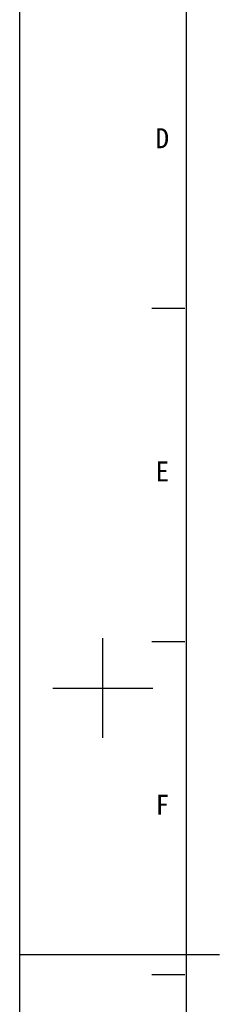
# Model space of a CAD drawing. Header units: millimetres. Extents: x 0 to 2731, y -3524 to -2222.
# Tile 9 of 221: x 0 to 30, y -3234 to -3087. Entities that reach past the tile are written whole.
import ezdxf

# ---------------------------------------------------------------- set-up
doc = ezdxf.new("R2010")
doc.units = ezdxf.units.MM
doc.header["$LTSCALE"] = 46.255
doc.layers.get('0').update_dxf_attribs({"linetype": 'CONTINUOUS'})
doc.styles.add('TEXTSTYLE_2', font='simfang.ttf')

msp = doc.modelspace()

# ---------------------------------------------------------------- linework, layer by layer
at = {"color": 7}
for p, q in [((0, -2929.984), (0, -3523.984)), ((25, -2939.984), (25, -3513.984)), ((19.834, -3129.984), (24.834, -3129.984)), ((12.5, -3194.484), (12.5, -3179.485)), ((19.834, -3179.984), (24.834, -3179.984)), ((5, -3186.984), (20, -3186.984)), ((0, -3226.984), (30, -3226.984)), ((19.834, -3229.984), (24.834, -3229.984))]:
    msp.add_line(p, q, dxfattribs=at)

# ---------------------------------------------------------------- texts
at = {"color": 3, "style": 'TEXTSTYLE_2'}
for s, p in [('D', (20.422, -3105.991)), ('E', (20.422, -3155.991)), ('F', (20.422, -3205.991))]:
    msp.add_text(s, height=3, dxfattribs=at).set_placement(p)

doc.saveas('drawing.dxf')
